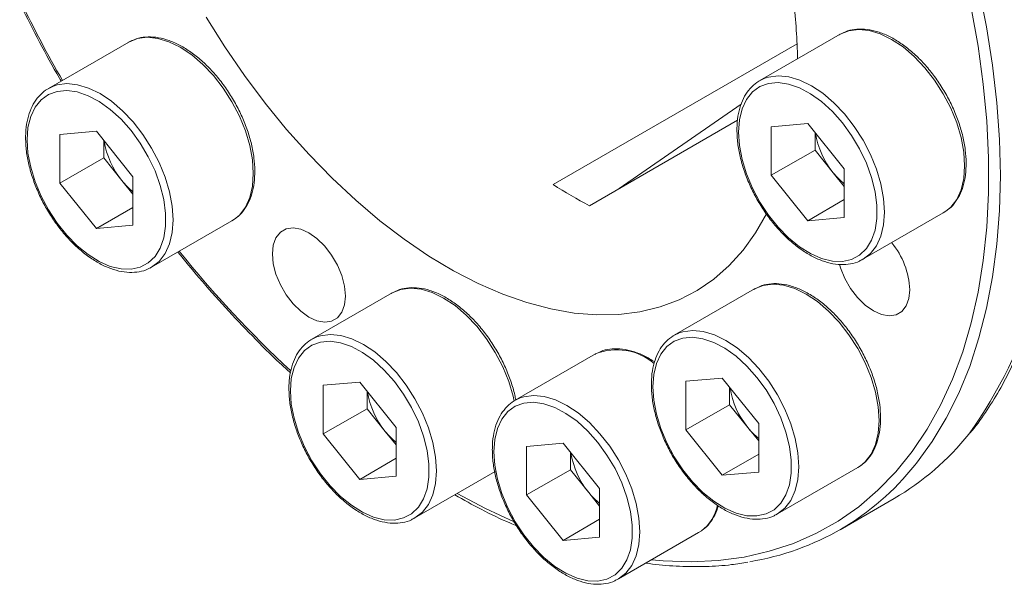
# Model space of a CAD drawing. Header units: millimetres. Extents: x -363 to 1072, y 1435 to 2763.
# Tile 12 of 14: x 441 to 465, y 2707 to 2720. Entities that reach past the tile are written whole.
import ezdxf

# ---------------------------------------------------------------- set-up
doc = ezdxf.new("R2010")
doc.units = ezdxf.units.MM
doc.header["$LTSCALE"] = 5

msp = doc.modelspace()

# ---------------------------------------------------------------- linework, layer by layer
at = {"color": 7, "linetype": 'Continuous', "lineweight": 15}
for p, q in [((460.6827, 2720.0139), (458.7382, 2718.8913)), ((443.4488, 2719.8227), (441.5042, 2718.7001)), ((453.7302, 2716.3705), (459.6408, 2719.7826)), ((441.5042, 2718.7001), (441.6007, 2718.7478)), ((458.7382, 2718.8913), (458.8347, 2718.939)), ((458.2865, 2718.3218), (455.3329, 2716.2753)), ((458.2012, 2717.9311), (454.6141, 2715.8603)), ((459.0158, 2717.7747), (459.8997, 2717.8538)), ((459.8997, 2717.8538), (460.7836, 2716.7542)), ((441.7819, 2717.5835), (442.6657, 2717.6626)), ((441.7819, 2716.405), (441.7819, 2717.5835)), ((442.6657, 2717.6626), (443.5496, 2716.563)), ((459.0158, 2716.5962), (459.0158, 2717.7747)), ((460.0765, 2717.2085), (460.0765, 2717.6339)), ((442.8425, 2717.0173), (442.8425, 2717.4427)), ((460.0765, 2717.2085), (459.0158, 2716.5962)), ((460.5184, 2716.6587), (460.0765, 2717.2085)), ((442.8425, 2717.0173), (441.7819, 2716.405)), ((443.2845, 2716.4675), (442.8425, 2717.0173)), ((459.8997, 2715.4966), (459.0158, 2716.5962)), ((460.7836, 2716.3288), (460.5184, 2716.6587)), ((460.7836, 2716.7542), (460.7836, 2715.5757)), ((442.6657, 2715.3054), (441.7819, 2716.405)), ((443.5496, 2716.1376), (443.2845, 2716.4675)), ((443.5496, 2716.563), (443.5496, 2715.3845)), ((460.7836, 2716.0069), (459.8997, 2715.4966)), ((443.5496, 2715.8157), (442.6657, 2715.3054)), ((461.238, 2714.5611), (463.1825, 2715.6837)), ((444.004, 2714.3699), (445.9486, 2715.4925)), ((460.7836, 2715.5757), (459.8997, 2715.4966)), ((443.5496, 2715.3845), (442.6657, 2715.3054)), ((461.238, 2714.5611), (461.1953, 2714.5381)), ((444.004, 2714.3699), (443.9614, 2714.3469)), ((449.8287, 2713.7459), (447.8841, 2712.6234)), ((458.6098, 2713.8433), (456.6653, 2712.7208)), ((456.6653, 2712.7208), (456.7617, 2712.7685)), ((447.8841, 2712.6234), (447.9806, 2712.671)), ((454.7563, 2712.2674), (452.8118, 2711.1448)), ((448.1617, 2711.5068), (449.0456, 2711.5858)), ((449.0456, 2711.5858), (449.9295, 2710.4862)), ((456.9429, 2711.6042), (457.8268, 2711.6832)), ((456.9429, 2710.4256), (456.9429, 2711.6042)), ((457.8268, 2711.6832), (458.7106, 2710.5837)), ((448.1617, 2710.3282), (448.1617, 2711.5068)), ((449.2224, 2710.9405), (449.2224, 2711.3659)), ((458.0035, 2711.0379), (458.0035, 2711.4633)), ((452.8118, 2711.1448), (452.9082, 2711.1925)), ((449.2224, 2710.9405), (448.1617, 2710.3282)), ((449.6643, 2710.3907), (449.2224, 2710.9405)), ((458.0035, 2711.0379), (456.9429, 2710.4256)), ((458.4455, 2710.4881), (458.0035, 2711.0379)), ((449.9295, 2710.0608), (449.6643, 2710.3907)), ((449.9295, 2710.4862), (449.9295, 2709.3077)), ((457.8268, 2709.3261), (456.9429, 2710.4256)), ((458.7106, 2710.1583), (458.4455, 2710.4881)), ((458.7106, 2710.5837), (458.7106, 2709.4051)), ((449.0456, 2709.2286), (448.1617, 2710.3282)), ((453.0894, 2710.0282), (453.9733, 2710.1072)), ((453.0894, 2708.8496), (453.0894, 2710.0282)), ((453.9733, 2710.1072), (454.8572, 2709.0077)), ((449.9295, 2709.7389), (449.0456, 2709.2286)), ((454.15, 2709.4619), (454.15, 2709.8873)), ((458.7106, 2709.8363), (457.8268, 2709.3261)), ((454.15, 2709.4619), (453.0894, 2708.8496)), ((454.592, 2708.9122), (454.15, 2709.4619)), ((459.165, 2708.3905), (461.1096, 2709.5131)), ((449.9295, 2709.3077), (449.0456, 2709.2286)), ((450.3839, 2708.2931), (452.3284, 2709.4157)), ((458.7106, 2709.4051), (457.8268, 2709.3261)), ((454.8572, 2709.0077), (454.8572, 2707.8291)), ((453.9733, 2707.7501), (453.0894, 2708.8496)), ((454.8572, 2708.5823), (454.592, 2708.9122)), ((460.6826, 2708.009), (461.9907, 2708.7641)), ((450.3839, 2708.2931), (450.3412, 2708.2701)), ((454.8572, 2708.2603), (453.9733, 2707.7501)), ((459.165, 2708.3905), (459.1224, 2708.3675)), ((454.8572, 2707.8291), (453.9733, 2707.7501)), ((455.3116, 2706.8146), (457.2561, 2707.9371)), ((455.3116, 2706.8146), (455.2689, 2706.7916))]:
    msp.add_line(p, q, dxfattribs=at)
at = {"color": 8, "linetype": 'Continuous', "lineweight": 15, "flags": 128}
for points in [[(464.0484, 2721.1311), (464.2342, 2720.1923), (464.3793, 2719.2662), (464.4832, 2718.3559), (464.5457, 2717.464), (464.5666, 2716.5935), (464.5457, 2715.7471), (464.4832, 2714.9275), (464.3793, 2714.1371), (464.2342, 2713.3786), (464.0484, 2712.6543), (463.8226, 2711.9664), (463.5574, 2711.3172), (463.2536, 2710.7087), (462.9123, 2710.1428), (462.5344, 2709.6212), (462.4946, 2709.5715)], [(456.1196, 2707.281), (456.4001, 2707.2556), (457.0722, 2707.2317), (457.7253, 2707.2621), (458.3575, 2707.3466), (458.9666, 2707.485), (459.5508, 2707.6769), (460.1081, 2707.9216), (460.6367, 2708.2183), (461.135, 2708.566), (461.6014, 2708.9638), (462.0344, 2709.4103), (462.4325, 2709.904), (462.7946, 2710.4434), (463.1194, 2711.0267), (463.4059, 2711.6522), (463.6532, 2712.3177), (463.8605, 2713.0212), (464.0272, 2713.7604), (464.1526, 2714.5329), (464.2365, 2715.3363), (464.2785, 2716.1679), (464.2785, 2717.0252), (464.2365, 2717.9054), (464.1526, 2718.8056), (464.0272, 2719.7229), (463.8605, 2720.6545)], [(446.0141, 2715.5345), (446.1288, 2715.6321), (446.2738, 2715.8215), (446.3799, 2716.0562), (446.4447, 2716.3303), (446.4664, 2716.6371), (446.4447, 2716.969), (446.3799, 2717.3178), (446.2738, 2717.6751), (446.1288, 2718.0318), (445.9487, 2718.3794), (445.7377, 2718.7092), (445.5012, 2719.0131), (445.2449, 2719.2837), (444.9752, 2719.5142), (444.6987, 2719.6989), (444.4221, 2719.8334), (444.1524, 2719.9144), (443.8961, 2719.9397), (443.6596, 2719.9089), (443.4488, 2719.8227)], [(463.2481, 2715.7257), (463.3628, 2715.8233), (463.5077, 2716.0128), (463.6139, 2716.2474), (463.6786, 2716.5215), (463.7004, 2716.8283), (463.6786, 2717.1602), (463.6139, 2717.509), (463.5077, 2717.8663), (463.3628, 2718.2231), (463.1826, 2718.5706), (462.9717, 2718.9004), (462.7352, 2719.2043), (462.4789, 2719.4749), (462.2092, 2719.7054), (461.9326, 2719.8901), (461.6561, 2720.0246), (461.3864, 2720.1056), (461.1301, 2720.1309), (460.8936, 2720.1001), (460.6827, 2720.0139)], [(458.8347, 2718.939), (458.949, 2718.9776), (459.1855, 2719.0084), (459.4418, 2718.983), (459.7116, 2718.9021), (459.9881, 2718.7676), (460.2646, 2718.5828), (460.5344, 2718.3523), (460.7906, 2718.0818), (461.0272, 2717.7779), (461.2381, 2717.4481), (461.4182, 2717.1005), (461.5632, 2716.7437), (461.6693, 2716.3865), (461.7341, 2716.0376), (461.7559, 2715.7057), (461.7341, 2715.3989), (461.6693, 2715.1248), (461.5632, 2714.8902), (461.4182, 2714.7007), (461.2381, 2714.5612), (461.238, 2714.5611)], [(441.6007, 2718.7478), (441.7151, 2718.7864), (441.9516, 2718.8172), (442.2079, 2718.7918), (442.4776, 2718.7109), (442.7541, 2718.5764), (443.0307, 2718.3916), (443.3004, 2718.1611), (443.5567, 2717.8906), (443.7932, 2717.5867), (444.0041, 2717.2569), (444.1843, 2716.9093), (444.3292, 2716.5525), (444.4354, 2716.1953), (444.5001, 2715.8464), (444.5219, 2715.5145), (444.5001, 2715.2077), (444.4354, 2714.9336), (444.3292, 2714.699), (444.1843, 2714.5095), (444.0041, 2714.37), (444.004, 2714.3699)], [(461.1751, 2709.5551), (461.2898, 2709.6527), (461.4348, 2709.8422), (461.5409, 2710.0768), (461.6057, 2710.3509), (461.6275, 2710.6577), (461.6057, 2710.9896), (461.5409, 2711.3385), (461.4348, 2711.6957), (461.2898, 2712.0525), (461.1097, 2712.4001), (460.8988, 2712.7299), (460.6622, 2713.0338), (460.406, 2713.3043), (460.1362, 2713.5348), (459.8597, 2713.7196), (459.5832, 2713.8541), (459.3134, 2713.935), (459.0571, 2713.9604), (458.8206, 2713.9295), (458.6098, 2713.8433)], [(452.7862, 2711.1226), (452.7598, 2711.241), (452.6536, 2711.5983), (452.5087, 2711.9551), (452.3285, 2712.3026), (452.1176, 2712.6324), (451.8811, 2712.9364), (451.6248, 2713.2069), (451.3551, 2713.4374), (451.0785, 2713.6221), (450.802, 2713.7567), (450.5323, 2713.8376), (450.276, 2713.863), (450.0395, 2713.8321), (449.8287, 2713.7459)], [(456.7617, 2712.7685), (456.8761, 2712.807), (457.1126, 2712.8378), (457.3689, 2712.8125), (457.6386, 2712.7315), (457.9152, 2712.597), (458.1917, 2712.4122), (458.4614, 2712.1817), (458.7177, 2711.9112), (458.9542, 2711.6073), (459.1652, 2711.2775), (459.3453, 2710.9299), (459.4902, 2710.5731), (459.5964, 2710.2159), (459.6612, 2709.867), (459.6829, 2709.5351), (459.6612, 2709.2284), (459.5964, 2708.9543), (459.4902, 2708.7196), (459.3453, 2708.5302), (459.1652, 2708.3906), (459.165, 2708.3905)], [(447.9806, 2712.671), (448.0949, 2712.7096), (448.3315, 2712.7404), (448.5877, 2712.715), (448.8575, 2712.6341), (449.134, 2712.4996), (449.4105, 2712.3148), (449.6803, 2712.0843), (449.9366, 2711.8138), (450.1731, 2711.5099), (450.384, 2711.1801), (450.5642, 2710.8325), (450.7091, 2710.4757), (450.8153, 2710.1185), (450.88, 2709.7696), (450.9018, 2709.4377), (450.88, 2709.131), (450.8153, 2708.8569), (450.7091, 2708.6222), (450.5642, 2708.4327), (450.384, 2708.2932), (450.3839, 2708.2931)], [(452.9082, 2711.1925), (453.0226, 2711.231), (453.2591, 2711.2618), (453.5154, 2711.2365), (453.7851, 2711.1555), (454.0617, 2711.021), (454.3382, 2710.8363), (454.6079, 2710.6058), (454.8642, 2710.3352), (455.1007, 2710.0313), (455.3117, 2709.7015), (455.4918, 2709.3539), (455.6368, 2708.9972), (455.7429, 2708.6399), (455.8077, 2708.2911), (455.8294, 2707.9592), (455.8077, 2707.6524), (455.7429, 2707.3783), (455.6368, 2707.1436), (455.4918, 2706.9542), (455.3117, 2706.8146), (455.3116, 2706.8146)], [(451.4062, 2708.8833), (452.0943, 2708.5215), (452.7833, 2708.2012)]]:
    msp.add_lwpolyline(points, dxfattribs=at)
at = {"color": 7, "linetype": 'Continuous', "lineweight": 15, "flags": 128}
for points in [[(445.3279, 2720.427), (445.7767, 2719.71), (446.2524, 2719.0151), (446.7526, 2718.346), (447.2747, 2717.7058), (447.8163, 2717.0978), (448.3745, 2716.5251), (448.9467, 2715.9903), (449.5299, 2715.4964), (450.1213, 2715.0456), (450.7179, 2714.6402), (451.3167, 2714.2823), (451.9148, 2713.9737), (452.5091, 2713.7158), (453.0968, 2713.5099), (453.6748, 2713.3572), (454.2404, 2713.2583), (454.7906, 2713.2138), (455.3228, 2713.2238), (455.8343, 2713.2883), (456.3225, 2713.407), (456.7851, 2713.5793), (457.2196, 2713.8044), (457.6241, 2714.0811), (457.9963, 2714.408), (458.3345, 2714.7835), (458.637, 2715.2058), (458.8978, 2715.6638)], [(460.6827, 2720.0139), (460.6826, 2720.0138), (460.6644, 2720.003)], [(443.4488, 2719.8227), (443.4487, 2719.8226), (443.4304, 2719.8118)], [(458.2203, 2717.6447), (458.2421, 2717.321), (458.3068, 2716.9807), (458.4127, 2716.6324), (458.5571, 2716.2852), (458.7364, 2715.9482), (458.9457, 2715.6299), (459.1798, 2715.3388), (459.4325, 2715.0822), (459.6973, 2714.8669), (459.9673, 2714.6985), (460.2356, 2714.5812), (460.4952, 2714.5182), (460.7394, 2714.511), (460.9618, 2714.5599), (461.1567, 2714.6635), (461.3191, 2714.8193), (461.4447, 2715.0232), (461.5303, 2715.2698), (461.5736, 2715.5528), (461.5736, 2715.8649), (461.5303, 2716.198), (461.4447, 2716.5434), (461.3191, 2716.8923), (461.1567, 2717.2355), (460.9618, 2717.5642), (460.7394, 2717.8699), (460.4952, 2718.1447), (460.2356, 2718.3814), (459.9673, 2718.5739), (459.6973, 2718.7172), (459.4325, 2718.8076), (459.1798, 2718.8429), (458.9457, 2718.8219), (458.7364, 2718.7454), (458.5571, 2718.6153), (458.4127, 2718.4349), (458.3068, 2718.2089), (458.2421, 2717.9432), (458.2203, 2717.6447)], [(440.9864, 2717.4535), (441.0081, 2717.1298), (441.0728, 2716.7895), (441.1787, 2716.4412), (441.3232, 2716.094), (441.5024, 2715.757), (441.7117, 2715.4387), (441.9458, 2715.1476), (442.1985, 2714.891), (442.4633, 2714.6757), (442.7334, 2714.5072), (443.0017, 2714.39), (443.2613, 2714.327), (443.5054, 2714.3198), (443.7279, 2714.3687), (443.9228, 2714.4723), (444.0851, 2714.6281), (444.2107, 2714.832), (444.2963, 2715.0786), (444.3397, 2715.3616), (444.3397, 2715.6737), (444.2963, 2716.0068), (444.2107, 2716.3522), (444.0851, 2716.7011), (443.9228, 2717.0443), (443.7279, 2717.373), (443.5054, 2717.6787), (443.2613, 2717.9535), (443.0017, 2718.1902), (442.7334, 2718.3827), (442.4633, 2718.526), (442.1985, 2718.6164), (441.9458, 2718.6517), (441.7117, 2718.6307), (441.5024, 2718.5542), (441.3232, 2718.4241), (441.1787, 2718.2437), (441.0728, 2718.0177), (441.0081, 2717.752), (440.9864, 2717.4535)], [(463.1825, 2715.6837), (463.1826, 2715.6837), (463.2481, 2715.7257)], [(445.9486, 2715.4925), (445.9487, 2715.4925), (446.0141, 2715.5345)], [(448.6967, 2713.6713), (448.6746, 2713.9112), (448.6092, 2714.1647), (448.5039, 2714.419), (448.3639, 2714.6614), (448.1963, 2714.8798), (448.0095, 2715.0631), (447.8128, 2715.2022), (447.6162, 2715.2902), (447.4293, 2715.3225), (447.2617, 2715.2977), (447.1218, 2715.2169), (447.0165, 2715.0841), (446.9511, 2714.9061), (446.929, 2714.6918), (446.9511, 2714.4519), (447.0165, 2714.1984), (447.1218, 2713.9441), (447.2617, 2713.7017), (447.4293, 2713.4833), (447.6162, 2713.3), (447.8128, 2713.1609), (448.0095, 2713.0729), (448.1963, 2713.0406), (448.3639, 2713.0654), (448.5039, 2713.1462), (448.6092, 2713.279), (448.6746, 2713.457), (448.6967, 2713.6713)], [(460.6659, 2714.4392), (460.6934, 2714.3502), (460.7987, 2714.0958), (460.9387, 2713.8534), (461.1063, 2713.6351), (461.2931, 2713.4517), (461.4898, 2713.3126), (461.6865, 2713.2247), (461.8733, 2713.1923), (462.0409, 2713.2172), (462.1808, 2713.298), (462.2861, 2713.4307), (462.3515, 2713.6087), (462.3737, 2713.823)], [(449.8287, 2713.7459), (449.8285, 2713.7459), (449.8103, 2713.735)], [(458.6098, 2713.8433), (458.6097, 2713.8433), (458.5914, 2713.8324)], [(447.3662, 2711.3767), (447.388, 2711.0531), (447.4527, 2710.7127), (447.5586, 2710.3644), (447.7031, 2710.0172), (447.8823, 2709.6802), (448.0916, 2709.3619), (448.3257, 2709.0708), (448.5784, 2708.8142), (448.8432, 2708.5989), (449.1132, 2708.4305), (449.3815, 2708.3132), (449.6411, 2708.2502), (449.8853, 2708.243), (450.1077, 2708.2919), (450.3027, 2708.3956), (450.465, 2708.5513), (450.5906, 2708.7552), (450.6762, 2709.0018), (450.7196, 2709.2848), (450.7196, 2709.5969), (450.6762, 2709.93), (450.5906, 2710.2754), (450.465, 2710.6243), (450.3027, 2710.9675), (450.1077, 2711.2962), (449.8853, 2711.6019), (449.6411, 2711.8767), (449.3815, 2712.1134), (449.1132, 2712.3059), (448.8432, 2712.4492), (448.5784, 2712.5397), (448.3257, 2712.5749), (448.0916, 2712.5539), (447.8823, 2712.4774), (447.7031, 2712.3473), (447.5586, 2712.1669), (447.4527, 2711.9409), (447.388, 2711.6752), (447.3662, 2711.3767)], [(456.1474, 2711.4741), (456.1691, 2711.1505), (456.2338, 2710.8101), (456.3397, 2710.4618), (456.4842, 2710.1147), (456.6634, 2709.7776), (456.8728, 2709.4594), (457.1068, 2709.1682), (457.3595, 2708.9116), (457.6243, 2708.6963), (457.8944, 2708.5279), (458.1627, 2708.4106), (458.4223, 2708.3476), (458.6665, 2708.3404), (458.8889, 2708.3893), (459.0838, 2708.493), (459.2462, 2708.6488), (459.3718, 2708.8526), (459.4573, 2709.0992), (459.5007, 2709.3822), (459.5007, 2709.6943), (459.4573, 2710.0274), (459.3718, 2710.3729), (459.2462, 2710.7217), (459.0838, 2711.0649), (458.8889, 2711.3937), (458.6665, 2711.6994), (458.4223, 2711.9741), (458.1627, 2712.2108), (457.8944, 2712.4033), (457.6243, 2712.5466), (457.3595, 2712.6371), (457.1068, 2712.6723), (456.8728, 2712.6514), (456.6634, 2712.5748), (456.4842, 2712.4447), (456.3397, 2712.2643), (456.2338, 2712.0383), (456.1691, 2711.7726), (456.1474, 2711.4741)], [(454.7563, 2712.2674), (454.7562, 2712.2673), (454.7379, 2712.2564)], [(452.2939, 2709.8981), (452.3156, 2709.5745), (452.3803, 2709.2341), (452.4863, 2708.8859), (452.6307, 2708.5387), (452.8099, 2708.2016), (453.0193, 2707.8834), (453.2533, 2707.5922), (453.506, 2707.3357), (453.7708, 2707.1204), (454.0409, 2706.9519), (454.3092, 2706.8346), (454.5688, 2706.7716), (454.813, 2706.7644), (455.0354, 2706.8133), (455.2303, 2706.917), (455.3927, 2707.0728), (455.5183, 2707.2766), (455.6039, 2707.5232), (455.6472, 2707.8063), (455.6472, 2708.1184), (455.6039, 2708.4514), (455.5183, 2708.7969), (455.3927, 2709.1457), (455.2303, 2709.489), (455.0354, 2709.8177), (454.813, 2710.1234), (454.5688, 2710.3981), (454.3092, 2710.6348), (454.0409, 2710.8273), (453.7708, 2710.9707), (453.506, 2711.0611), (453.2533, 2711.0963), (453.0193, 2711.0754), (452.8099, 2710.9989), (452.6307, 2710.8687), (452.4863, 2710.6883), (452.3803, 2710.4624), (452.3156, 2710.1967), (452.2939, 2709.8981)], [(461.1096, 2709.5131), (461.1097, 2709.5132), (461.1751, 2709.5551)], [(457.2561, 2707.9371), (457.2562, 2707.9372), (457.3217, 2707.9792)]]:
    msp.add_lwpolyline(points, dxfattribs=at)
at = {"color": 7, "linetype": 'Continuous', "lineweight": 15}
for centre, radius, start, end in [((438.1732, 2716.6794), 27.7856, 6.76927, 52.37429), ((446.7764, 2719.2187), 12.8764, 0.88864, 7.08609), ((462.0608, 2717.9245), 1.9953, 188.8349, 219.37503), ((444.8269, 2717.7333), 1.9954, 188.83494, 219.37499), ((461.9147, 2717.7689), 1.7839, 218.48776, 230.64712), ((444.6808, 2717.5777), 1.7839, 218.48782, 230.64708), ((459.8202, 2725.8992), 11.3086, 237.41635, 242.58902), ((460.444, 2713.7296), 1.9319, 2.77331, 39.57295), ((451.2068, 2711.6566), 1.9954, 188.83507, 219.37484), ((459.9879, 2711.754), 1.9954, 188.83507, 219.37488), ((451.0607, 2711.5009), 1.7839, 218.48789, 230.64702), ((459.8419, 2711.5984), 1.784, 218.48802, 230.64672), ((458.7206, 2714.3884), 6.5059, 300.17513, 321.36456), ((456.1344, 2710.178), 1.9954, 188.83497, 219.37496), ((457.4726, 2713.5708), 6.4199, 279.16657, 321.46789), ((455.9883, 2710.0223), 1.7838, 218.48772, 230.64718)]:
    msp.add_arc(centre, radius, start, end, dxfattribs=at)
at = {"color": 8, "linetype": 'Continuous', "lineweight": 15}
for centre, radius, start, end in [((469.5654, 2734.7909), 31.9565, 205.97994, 209.82858), ((454.7516, 2716.8141), 11.136, 324.36716, 2.75162), ((466.241, 2732.1433), 27.7048, 218.87395, 227.08122), ((455.2759, 2710.9818), 1.3866, 49.37365, 112.009), ((456.6636, 2708.8339), 1.0787, 307.5896, 347.22155)]:
    msp.add_arc(centre, radius, start, end, dxfattribs=at)
at = {"color": 7, "linetype": 'Continuous', "lineweight": 15}
for points, knots in [([(465.9333, 2717.4304), (465.9323, 2717.5745), (465.9292, 2717.9922), (465.8953, 2718.6992), (465.8193, 2719.5551), (465.7055, 2720.4265), (465.5548, 2721.3107), (465.3675, 2722.2051), (465.1443, 2723.1074), (464.8858, 2724.0149), (464.5926, 2724.9251), (464.2658, 2725.8354), (463.9061, 2726.7434), (463.5147, 2727.6464), (463.0926, 2728.542), (462.641, 2729.4276), (462.1612, 2730.3007), (461.6545, 2731.1589), (461.1225, 2731.9998), (460.5664, 2732.821), (459.988, 2733.6203), (459.3889, 2734.3952), (458.7706, 2735.1438), (458.135, 2735.8638), (457.4837, 2736.5532), (456.8187, 2737.2101), (456.1417, 2737.8327), (455.4547, 2738.4191), (454.7595, 2738.9677), (454.058, 2739.4769), (453.3522, 2739.9453), (452.6441, 2740.3714), (451.9356, 2740.7541), (451.2287, 2741.0922), (450.5254, 2741.3847), (449.8276, 2741.6307), (449.1374, 2741.8294), (448.4568, 2741.9802), (447.7878, 2742.0824), (447.1321, 2742.1365), (446.4928, 2742.1394), (445.9627, 2742.1078), (445.6537, 2742.0562), (445.5451, 2742.0381)], [0, 0, 0, 0, 0.0131549, 0.0381301, 0.0631044, 0.0880758, 0.113044, 0.1380088, 0.1629702, 0.1879285, 0.2128837, 0.2378364, 0.2627868, 0.2877353, 0.3126825, 0.3376286, 0.3625741, 0.3875194, 0.412465, 0.4374112, 0.4623584, 0.4873071, 0.5122576, 0.5372106, 0.5621662, 0.587125, 0.6120874, 0.6370535, 0.6620238, 0.6869982, 0.7119768, 0.7369592, 0.7619448, 0.7869327, 0.8119208, 0.8369065, 0.8618862, 0.8868556, 0.9118095, 0.9367419, 0.9616464, 0.9865171, 1, 1, 1, 1]), ([(440.8068, 2720.774), (440.817, 2720.7525), (440.9674, 2720.4326), (441.2879, 2719.8241), (441.6135, 2719.2127), (441.7972, 2718.9024), (441.8118, 2718.8777)], [0, 0, 0, 0, 0.0333603, 0.496709, 0.9600472, 1, 1, 1, 1]), ([(446.0184, 2715.5422), (446.0308, 2715.5494), (446.1068, 2715.5935), (446.2184, 2715.718), (446.3468, 2715.9124), (446.4378, 2716.1468), (446.4928, 2716.4125), (446.5094, 2716.706), (446.4873, 2717.02), (446.4272, 2717.3475), (446.3305, 2717.6814), (446.1997, 2718.0145), (446.0376, 2718.3401), (445.8475, 2718.6514), (445.6335, 2718.9419), (445.3999, 2719.2058), (445.1511, 2719.4372), (444.8921, 2719.6315), (444.6278, 2719.784), (444.3632, 2719.8908), (444.1037, 2719.9491), (443.8563, 2719.9552), (443.6263, 2719.9136), (443.4939, 2719.8444), (443.4288, 2719.8104)], [0, 0, 0, 0, 0.008893, 0.0542908, 0.0998797, 0.1461513, 0.1931538, 0.2406303, 0.2882966, 0.3359551, 0.3835538, 0.4310943, 0.478597, 0.5260896, 0.5735993, 0.6211502, 0.6687741, 0.7165002, 0.7643463, 0.8122972, 0.8602139, 0.9078054, 0.9546983, 1, 1, 1, 1]), ([(463.2524, 2715.7334), (463.2648, 2715.7406), (463.3408, 2715.7847), (463.4523, 2715.9092), (463.5808, 2716.1036), (463.6718, 2716.338), (463.7268, 2716.6037), (463.7434, 2716.8972), (463.7213, 2717.2112), (463.6611, 2717.5388), (463.5645, 2717.8726), (463.4337, 2718.2057), (463.2715, 2718.5313), (463.0815, 2718.8426), (462.8675, 2719.1331), (462.6338, 2719.397), (462.3851, 2719.6285), (462.1261, 2719.8227), (461.8617, 2719.9752), (461.5971, 2720.082), (461.3377, 2720.1403), (461.0903, 2720.1464), (460.8603, 2720.1048), (460.7278, 2720.0356), (460.6628, 2720.0016)], [0, 0, 0, 0, 0.0088931, 0.0542909, 0.0998797, 0.1461513, 0.1931538, 0.2406304, 0.2882967, 0.3359551, 0.3835538, 0.4310944, 0.4785971, 0.5260896, 0.5735994, 0.6211504, 0.6687743, 0.7165003, 0.7643463, 0.8122973, 0.8602139, 0.9078055, 0.9546983, 1, 1, 1, 1]), ([(441.613, 2718.7471), (441.5681, 2718.7286), (441.4548, 2718.6819), (441.3031, 2718.554), (441.1603, 2718.3755), (441.0526, 2718.1578), (440.9809, 2717.9063), (440.9525, 2717.6826), (440.9504, 2717.5438), (440.9497, 2717.5045)], [0, 0, 0, 0, 0.1070288, 0.2697402, 0.4323087, 0.5966868, 0.763794, 0.9330893, 1, 1, 1, 1]), ([(458.847, 2718.9383), (458.802, 2718.9198), (458.6887, 2718.8731), (458.537, 2718.7452), (458.3943, 2718.5667), (458.2866, 2718.349), (458.2149, 2718.0975), (458.1865, 2717.8739), (458.1843, 2717.735), (458.1837, 2717.6957)], [0, 0, 0, 0, 0.1070288, 0.2697401, 0.4323086, 0.5966866, 0.7637938, 0.9330894, 1, 1, 1, 1]), ([(458.1837, 2717.6957), (458.1848, 2717.6417), (458.188, 2717.4856), (458.2228, 2717.2141), (458.2996, 2716.883), (458.4124, 2716.5485), (458.558, 2716.2181), (458.7334, 2715.8982), (458.935, 2715.5957), (459.1586, 2715.3167), (459.3998, 2715.0672), (459.6539, 2714.8522), (459.916, 2714.6767), (460.1812, 2714.5447), (460.4439, 2714.4602), (460.6993, 2714.4245), (460.9376, 2714.4449), (461.1029, 2714.4853), (461.1779, 2714.5322), (461.1891, 2714.5392)], [0, 0, 0, 0, 0.0337372, 0.0975712, 0.1613528, 0.2250505, 0.2886811, 0.3522774, 0.4158785, 0.4795154, 0.5432273, 0.6070556, 0.6710347, 0.7351736, 0.7993999, 0.8634207, 0.9267749, 0.9890203, 1, 1, 1, 1]), ([(440.9497, 2717.5045), (440.9508, 2717.4505), (440.954, 2717.2944), (440.9888, 2717.0228), (441.0656, 2716.6918), (441.1784, 2716.3573), (441.324, 2716.0269), (441.4995, 2715.707), (441.7011, 2715.4045), (441.9247, 2715.1255), (442.1659, 2714.8759), (442.4199, 2714.661), (442.682, 2714.4855), (442.9472, 2714.3535), (443.21, 2714.2689), (443.4654, 2714.2333), (443.7036, 2714.2537), (443.8689, 2714.2941), (443.9439, 2714.341), (443.9551, 2714.348)], [0, 0, 0, 0, 0.0337371, 0.0975713, 0.1613529, 0.2250505, 0.2886811, 0.3522774, 0.4158786, 0.4795154, 0.5432273, 0.6070556, 0.6710347, 0.7351738, 0.7994, 0.8634208, 0.9267748, 0.9890204, 1, 1, 1, 1]), ([(463.837, 2710.3592), (463.8528, 2710.3774), (464.0005, 2710.5473), (464.2498, 2710.9082), (464.5816, 2711.4431), (464.8762, 2712.0207), (465.1369, 2712.634), (465.3619, 2713.2829), (465.5507, 2713.9649), (465.7026, 2714.6783), (465.8175, 2715.4208), (465.8942, 2716.1907), (465.929, 2716.8637), (465.9322, 2717.2827), (465.9333, 2717.4304)], [0, 0, 0, 0, 0.0111766, 0.1044414, 0.197849, 0.2913999, 0.3850828, 0.4788789, 0.5727661, 0.6667224, 0.7607271, 0.8547632, 0.9488168, 1, 1, 1, 1]), ([(444.64, 2714.737), (444.8114, 2714.5268), (445.1877, 2714.0654), (445.7901, 2713.3862), (446.4415, 2712.698), (446.9674, 2712.1717), (447.2792, 2711.8875), (447.365, 2711.8093)], [0, 0, 0, 0, 0.198419, 0.4355567, 0.6727205, 0.9099141, 1, 1, 1, 1]), ([(461.1794, 2709.5629), (461.1919, 2709.5701), (461.2678, 2709.6141), (461.3794, 2709.7386), (461.5078, 2709.9331), (461.5988, 2710.1674), (461.6538, 2710.4332), (461.6704, 2710.7266), (461.6484, 2711.0406), (461.5882, 2711.3682), (461.4916, 2711.702), (461.3607, 2712.0352), (461.1986, 2712.3607), (461.0086, 2712.672), (460.7946, 2712.9626), (460.5609, 2713.2264), (460.3122, 2713.4579), (460.0532, 2713.6521), (459.7888, 2713.8046), (459.5242, 2713.9115), (459.2647, 2713.9697), (459.0174, 2713.9759), (458.7873, 2713.9343), (458.6549, 2713.865), (458.5898, 2713.831)], [0, 0, 0, 0, 0.008893, 0.0542909, 0.0998796, 0.1461512, 0.1931537, 0.2406304, 0.2882966, 0.3359551, 0.3835538, 0.4310943, 0.4785971, 0.5260896, 0.5735993, 0.6211503, 0.6687742, 0.7165002, 0.7643463, 0.8122973, 0.8602138, 0.9078055, 0.9546982, 1, 1, 1, 1]), ([(452.8231, 2711.1513), (452.8162, 2711.1914), (452.7909, 2711.3399), (452.7089, 2711.605), (452.58, 2711.9376), (452.4173, 2712.2633), (452.2275, 2712.5746), (452.0134, 2712.8652), (451.7797, 2713.129), (451.531, 2713.3605), (451.272, 2713.5547), (451.0076, 2713.7072), (450.743, 2713.8141), (450.4836, 2713.8723), (450.2362, 2713.8785), (450.0062, 2713.8369), (449.8738, 2713.7676), (449.8087, 2713.7336)], [0, 0, 0, 0, 0.0258341, 0.0956625, 0.165405, 0.2350924, 0.3047649, 0.3744626, 0.4442206, 0.5140858, 0.5841007, 0.6542919, 0.7246368, 0.7949313, 0.8647491, 0.9335416, 1, 1, 1, 1]), ([(456.7741, 2712.7677), (456.7291, 2712.7492), (456.6158, 2712.7026), (456.4641, 2712.5747), (456.3213, 2712.3961), (456.2136, 2712.1785), (456.1419, 2711.9269), (456.1135, 2711.7033), (456.1114, 2711.5645), (456.1108, 2711.5251)], [0, 0, 0, 0, 0.10702883, 0.26973984, 0.43230853, 0.59668629, 0.76379347, 0.93308932, 1, 1, 1, 1]), ([(447.9929, 2712.6703), (447.948, 2712.6518), (447.8347, 2712.6052), (447.683, 2712.4772), (447.5402, 2712.2987), (447.4325, 2712.081), (447.3608, 2711.8295), (447.3324, 2711.6059), (447.3302, 2711.467), (447.3296, 2711.4277)], [0, 0, 0, 0, 0.1070288, 0.2697398, 0.4323087, 0.5966864, 0.7637935, 0.9330893, 1, 1, 1, 1]), ([(456.1913, 2712.0735), (456.1061, 2712.1256), (455.9329, 2712.2317), (455.6706, 2712.335), (455.4112, 2712.3939), (455.1639, 2712.3999), (454.9338, 2712.3583), (454.8014, 2712.289), (454.7363, 2712.255)], [0, 0, 0, 0, 0.1645842, 0.334575, 0.5044441, 0.6731613, 0.8394009, 1, 1, 1, 1]), ([(447.3296, 2711.4277), (447.3307, 2711.3737), (447.3339, 2711.2176), (447.3687, 2710.9461), (447.4455, 2710.615), (447.5583, 2710.2805), (447.7039, 2709.9501), (447.8794, 2709.6303), (448.0809, 2709.3277), (448.3046, 2709.0487), (448.5457, 2708.7992), (448.7998, 2708.5842), (449.0619, 2708.4087), (449.3271, 2708.2767), (449.5898, 2708.1922), (449.8452, 2708.1565), (450.0835, 2708.1769), (450.2488, 2708.2173), (450.3238, 2708.2642), (450.335, 2708.2712)], [0, 0, 0, 0, 0.0337371, 0.0975711, 0.1613529, 0.2250504, 0.288681, 0.3522773, 0.4158785, 0.4795154, 0.5432272, 0.6070555, 0.6710347, 0.7351737, 0.7994, 0.8634207, 0.9267747, 0.9890203, 1, 1, 1, 1]), ([(456.1108, 2711.5251), (456.1119, 2711.4712), (456.115, 2711.315), (456.1499, 2711.0435), (456.2266, 2710.7124), (456.3395, 2710.378), (456.4851, 2710.0475), (456.6605, 2709.7277), (456.8621, 2709.4251), (457.0857, 2709.1462), (457.3269, 2708.8966), (457.5809, 2708.6817), (457.843, 2708.5062), (458.1082, 2708.3741), (458.371, 2708.2896), (458.6264, 2708.2539), (458.8647, 2708.2743), (459.0299, 2708.3147), (459.1049, 2708.3616), (459.1162, 2708.3687)], [0, 0, 0, 0, 0.0337371, 0.0975711, 0.1613528, 0.2250506, 0.288681, 0.3522775, 0.4158785, 0.4795155, 0.5432272, 0.6070555, 0.6710348, 0.7351737, 0.7994, 0.8634207, 0.9267748, 0.9890203, 1, 1, 1, 1]), ([(452.9206, 2711.1917), (452.8756, 2711.1732), (452.7623, 2711.1266), (452.6106, 2710.9987), (452.4678, 2710.8202), (452.3601, 2710.6025), (452.2884, 2710.3509), (452.2601, 2710.1273), (452.2579, 2709.9885), (452.2573, 2709.9492)], [0, 0, 0, 0, 0.1070288, 0.2697398, 0.4323082, 0.5966864, 0.7637935, 0.9330893, 1, 1, 1, 1]), ([(452.2573, 2709.9492), (452.2584, 2709.8952), (452.2615, 2709.7391), (452.2964, 2709.4675), (452.3732, 2709.1364), (452.486, 2708.802), (452.6316, 2708.4715), (452.807, 2708.1517), (453.0086, 2707.8492), (453.2322, 2707.5702), (453.4734, 2707.3206), (453.7275, 2707.1057), (453.9895, 2706.9302), (454.2547, 2706.7981), (454.5175, 2706.7136), (454.7729, 2706.678), (455.0112, 2706.6984), (455.1764, 2706.7387), (455.2514, 2706.7856), (455.2627, 2706.7927)], [0, 0, 0, 0, 0.0337371, 0.0975711, 0.1613528, 0.2250505, 0.2886811, 0.3522773, 0.4158785, 0.4795154, 0.5432272, 0.6070555, 0.6710347, 0.7351737, 0.7994, 0.8634207, 0.9267747, 0.9890203, 1, 1, 1, 1]), ([(451.3478, 2708.8496), (451.5615, 2708.732), (452.0113, 2708.4847), (452.5115, 2708.2403), (452.7958, 2708.1234), (452.8459, 2708.1028)], [0, 0, 0, 0, 0.4271809, 0.8990791, 1, 1, 1, 1]), ([(457.3259, 2707.9869), (457.3384, 2707.9941), (457.4143, 2708.0381), (457.5254, 2708.163), (457.6544, 2708.3532), (457.7085, 2708.5089), (457.7353, 2708.5859)], [0, 0, 0, 0, 0.0615989, 0.3760546, 0.6918336, 1, 1, 1, 1]), ([(455.9783, 2707.1995), (456.0307, 2707.1912), (456.3061, 2707.1474), (456.7921, 2707.116), (457.4323, 2707.1096), (457.9857, 2707.1445), (458.3175, 2707.2003), (458.449, 2707.2225)], [0, 0, 0, 0, 0.0603726, 0.3176869, 0.5747131, 0.8313909, 1, 1, 1, 1])]:
    msp.add_open_spline(points, degree=3, knots=knots, dxfattribs=at)

doc.saveas('drawing.dxf')
